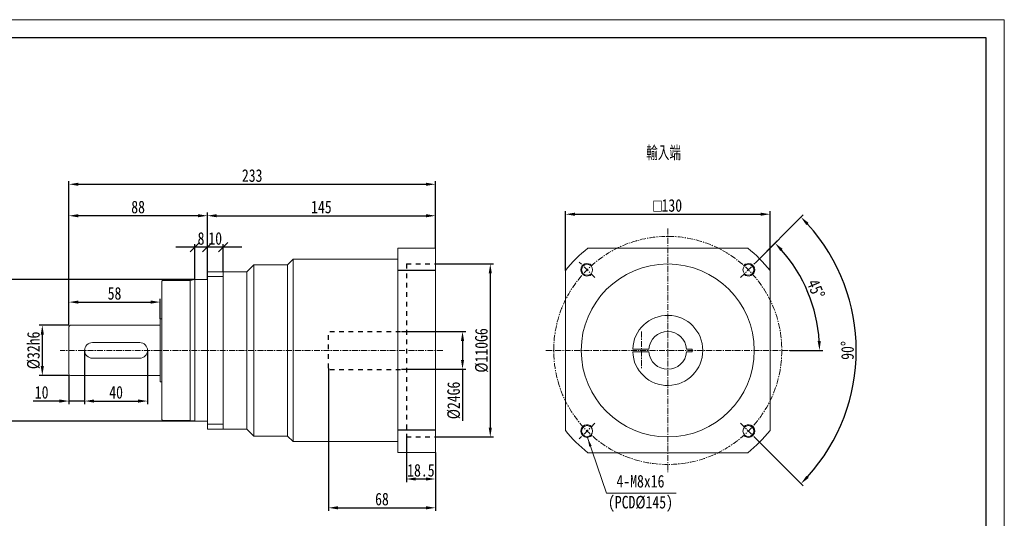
# Model space of a CAD drawing. Header units: millimetres. Extents: x 7136 to 8110, y 459 to 1148.
# Tile 3 of 3: x 7484 to 8110, y 831 to 1148. Entities that reach past the tile are written whole.
import ezdxf

# ---------------------------------------------------------------- set-up
doc = ezdxf.new("R2010")
doc.units = ezdxf.units.MM
doc.header["$PDSIZE"] = -5
doc.linetypes.add('CENTER', pattern=[2, 1.25, -0.25, 0.25, -0.25])
doc.linetypes.add('EB_DASH', pattern=[6, 3, -3])
doc.layers.get('0').update_dxf_attribs({"lineweight": 0})
doc.layers.get('Defpoints').update_dxf_attribs({"lineweight": 18})
for name, color, linetype, lineweight in [('3中心线层', 1, 'CENTER', 18), ('7标注层', 4, 'Continuous', 18), ('CAXA0', 7, 'Continuous', 70), ('CAXA0层', 7, 'Continuous', 70), ('CAXA2', 6, 'EB_DASH', 25), ('图框_外框线', 7, 'Continuous', 18)]:
    doc.layers.add(name, color=color, linetype=linetype, lineweight=lineweight)
doc.styles.get("Standard").update_dxf_attribs({"font": 'txt', "width": 0.707})
doc.styles.add('TH_GBDIM', font='txt', dxfattribs={"width": 0.8})
doc.dimstyles.new('TH_GBDIM', dxfattribs={"dimtxt": 8, "dimasz": 6, "dimexe": 2, "dimexo": 0, "dimgap": 1.5, "dimtad": 1, "dimdec": 0, "dimzin": 0, "dimdsep": 46, "dimtxsty": 'TH_GBDIM', "dimcen": 2.5, "dimdle": 12, "dimclrd": 3, "dimclre": 3, "dimclrt": 3, "dimadec": 0, "dimazin": 0, "dimtfac": 0.714286, "dimtdec": 0, "dimtmove": 0, "dimatfit": 3, "dimfxl": 1, "dimtolj": 1, "dimarcsym": 0})
doc.dimstyles.new('副本 TH_GBDIM', dxfattribs={"dimtxt": 8, "dimasz": 6, "dimexe": 2, "dimexo": 0, "dimgap": 1.5, "dimtad": 1, "dimdec": 1, "dimzin": 0, "dimdsep": 46, "dimtxsty": 'TH_GBDIM', "dimcen": 2.5, "dimdle": 12, "dimclrd": 3, "dimclre": 3, "dimclrt": 3, "dimadec": 0, "dimazin": 0, "dimtfac": 0.714286, "dimtdec": 1, "dimtmove": 0, "dimatfit": 3, "dimfxl": 1, "dimtolj": 1, "dimarcsym": 0})

# ---------------------------------------------------------------- blocks, each defined once
blk = doc.blocks.new('*X2')
at = {"color": 3, "linetype": 'Continuous', "lineweight": -2, "transparency": 16777216}
for p, q in [((7515.34, 953.49), (7496.43, 953.49)), ((7498.43, 947.49), (7498.43, 927.49)), ((7515.34, 921.49), (7496.43, 921.49))]:
    blk.add_line(p, q, dxfattribs=at)
at = {"color": 3, "linetype": 'Continuous', "transparency": 16777216}
for points in [[(7497.43, 947.49), (7499.43, 947.49), (7498.43, 953.49)], [(7497.43, 927.49), (7499.43, 927.49), (7498.43, 921.49)]]:
    blk.add_solid(points, dxfattribs=at)
at = {"layer": 'Defpoints', "color": 0, "linetype": 'Continuous', "transparency": 16777216}
for p in [(7515.34, 953.49), (7498.43, 921.49), (7515.34, 921.49)]:
    blk.add_point(p, dxfattribs=at)
at = {"color": 3, "linetype": 'Continuous', "lineweight": 15, "transparency": 16777216, "insert": (7492.93, 937.49), "char_height": 8, "width": 44.16, "attachment_point": 5, "rotation": 90, "style": 'TH_GBDIM'}
blk.add_mtext('\\A1;%%C32h6', dxfattribs=at)
blk = doc.blocks.new('*X3')
at = {"color": 3, "linetype": 'Continuous', "lineweight": -2, "transparency": 16777216}
for p, q in [((7680.34, 926.17), (7680.34, 835.42)), ((7748.34, 872.5), (7748.34, 835.42)), ((7686.34, 837.42), (7742.34, 837.42))]:
    blk.add_line(p, q, dxfattribs=at)
at = {"color": 3, "linetype": 'Continuous', "transparency": 16777216}
for points in [[(7686.34, 838.42), (7686.34, 836.42), (7680.34, 837.42)], [(7742.34, 838.42), (7742.34, 836.42), (7748.34, 837.42)]]:
    blk.add_solid(points, dxfattribs=at)
at = {"layer": 'Defpoints', "color": 0, "linetype": 'Continuous', "transparency": 16777216}
for p in [(7680.34, 926.17), (7748.34, 872.5), (7748.34, 837.42)]:
    blk.add_point(p, dxfattribs=at)
at = {"color": 3, "linetype": 'Continuous', "lineweight": 15, "transparency": 16777216, "insert": (7714.34, 842.92), "char_height": 8, "width": 16.2844, "attachment_point": 5, "style": 'TH_GBDIM'}
blk.add_mtext('\\A1;68', dxfattribs=at)
blk = doc.blocks.new('*X4')
at = {"color": 3, "linetype": 'Continuous', "lineweight": -2, "transparency": 16777216}
for p, q in [((7515.34, 953.49), (7515.34, 970.2)), ((7573.34, 957.49), (7573.34, 970.2)), ((7521.34, 968.2), (7567.34, 968.2))]:
    blk.add_line(p, q, dxfattribs=at)
at = {"color": 3, "linetype": 'Continuous', "transparency": 16777216}
for points in [[(7521.34, 969.2), (7521.34, 967.2), (7515.34, 968.2)], [(7567.34, 969.2), (7567.34, 967.2), (7573.34, 968.2)]]:
    blk.add_solid(points, dxfattribs=at)
at = {"layer": 'Defpoints', "color": 0, "linetype": 'Continuous', "transparency": 16777216}
for p in [(7573.34, 968.2), (7515.34, 953.49), (7573.34, 957.49)]:
    blk.add_point(p, dxfattribs=at)
at = {"color": 3, "linetype": 'Continuous', "lineweight": 15, "transparency": 16777216, "insert": (7544.34, 973.7), "char_height": 8, "width": 16.0711, "attachment_point": 5, "style": 'TH_GBDIM'}
blk.add_mtext('\\A1;58', dxfattribs=at)
blk = doc.blocks.new('*X5')
at = {"color": 3, "linetype": 'Continuous', "lineweight": -2, "transparency": 16777216}
for p, q in [((7515.34, 953.49), (7515.34, 1025.11)), ((7597.34, 1023.11), (7521.34, 1023.11)), ((7603.34, 987.49), (7603.34, 1025.11))]:
    blk.add_line(p, q, dxfattribs=at)
at = {"color": 3, "linetype": 'Continuous', "transparency": 16777216}
for points in [[(7521.34, 1024.11), (7521.34, 1022.11), (7515.34, 1023.11)], [(7597.34, 1024.11), (7597.34, 1022.11), (7603.34, 1023.11)]]:
    blk.add_solid(points, dxfattribs=at)
at = {"layer": 'Defpoints', "color": 0, "linetype": 'Continuous', "transparency": 16777216}
for p in [(7515.34, 1023.11), (7603.34, 987.49), (7515.34, 953.49)]:
    blk.add_point(p, dxfattribs=at)
at = {"color": 3, "linetype": 'Continuous', "lineweight": 15, "transparency": 16777216, "insert": (7559.34, 1028.61), "char_height": 8, "width": 16.3556, "attachment_point": 5, "style": 'TH_GBDIM'}
blk.add_mtext('\\A1;88', dxfattribs=at)
blk = doc.blocks.new('_Oblique')
at = {"color": 0, "linetype": 'ByBlock', "lineweight": -2}
blk.add_line((-0.5, -0.5), (0.5, 0.5), dxfattribs=at)
blk = doc.blocks.new('*X6')
at = {"color": 3, "linetype": 'Continuous', "lineweight": -2, "transparency": 16777216}
for p, q in [((7625.34, 1003.11), (7591.34, 1003.11)), ((7603.34, 987.49), (7603.34, 1005.11)), ((7613.34, 987.49), (7613.34, 1005.11))]:
    blk.add_line(p, q, dxfattribs=at)
at = {"layer": 'Defpoints', "color": 0, "linetype": 'Continuous', "transparency": 16777216}
for p in [(7603.34, 1003.11), (7603.34, 987.49), (7613.34, 987.49)]:
    blk.add_point(p, dxfattribs=at)
at = {"color": 3, "linetype": 'Continuous', "lineweight": -2, "transparency": 16777216, "xscale": 6, "yscale": 6, "zscale": 6, "rotation": 180}
blk.add_blockref('_Oblique', (7603.34, 1003.11), dxfattribs=at)
at = {"color": 3, "linetype": 'Continuous', "lineweight": -2, "transparency": 16777216, "xscale": 6, "yscale": 6, "zscale": 6}
blk.add_blockref('_Oblique', (7613.34, 1003.11), dxfattribs=at)
at = {"color": 3, "linetype": 'Continuous', "lineweight": 15, "transparency": 16777216, "insert": (7608.34, 1008.61), "char_height": 8, "width": 15.2178, "attachment_point": 5, "style": 'TH_GBDIM'}
blk.add_mtext('\\A1;10', dxfattribs=at)
blk = doc.blocks.new('*X8')
at = {"color": 3, "linetype": 'Continuous', "lineweight": -2, "transparency": 16777216}
for p, q in [((7615.34, 1003.11), (7583.34, 1003.11)), ((7595.34, 982.49), (7595.34, 1005.11)), ((7603.34, 982.49), (7603.34, 1005.11))]:
    blk.add_line(p, q, dxfattribs=at)
at = {"layer": 'Defpoints', "color": 0, "linetype": 'Continuous', "transparency": 16777216}
for p in [(7595.34, 1003.11), (7595.34, 982.49), (7603.34, 982.49)]:
    blk.add_point(p, dxfattribs=at)
at = {"color": 3, "linetype": 'Continuous', "lineweight": -2, "transparency": 16777216, "xscale": 6, "yscale": 6, "zscale": 6, "rotation": 180}
blk.add_blockref('_Oblique', (7595.34, 1003.11), dxfattribs=at)
at = {"color": 3, "linetype": 'Continuous', "lineweight": -2, "transparency": 16777216, "xscale": 6, "yscale": 6, "zscale": 6}
blk.add_blockref('_Oblique', (7603.34, 1003.11), dxfattribs=at)
at = {"color": 3, "linetype": 'Continuous', "lineweight": 15, "transparency": 16777216, "insert": (7599.34, 1008.61), "char_height": 8, "width": 7.2533, "attachment_point": 5, "style": 'TH_GBDIM'}
blk.add_mtext('\\A1;8', dxfattribs=at)
blk = doc.blocks.new('*X9')
at = {"color": 3, "linetype": 'Continuous', "lineweight": -2, "transparency": 16777216}
for p, q in [((7525.34, 937.49), (7525.34, 903.29)), ((7565.34, 937.49), (7565.34, 903.29)), ((7531.34, 905.29), (7559.34, 905.29))]:
    blk.add_line(p, q, dxfattribs=at)
at = {"color": 3, "linetype": 'Continuous', "transparency": 16777216}
for points in [[(7531.34, 906.29), (7531.34, 904.29), (7525.34, 905.29)], [(7559.34, 906.29), (7559.34, 904.29), (7565.34, 905.29)]]:
    blk.add_solid(points, dxfattribs=at)
at = {"layer": 'Defpoints', "color": 0, "linetype": 'Continuous', "transparency": 16777216}
for p in [(7525.34, 937.49), (7565.34, 937.49), (7565.34, 905.29)]:
    blk.add_point(p, dxfattribs=at)
at = {"color": 3, "linetype": 'Continuous', "lineweight": 15, "transparency": 16777216, "insert": (7545.34, 910.79), "char_height": 8, "width": 16.64, "attachment_point": 5, "style": 'TH_GBDIM'}
blk.add_mtext('\\A1;40', dxfattribs=at)
blk = doc.blocks.new('*X10')
at = {"color": 3, "linetype": 'Continuous', "lineweight": -2, "transparency": 16777216}
for p, q in [((7525.34, 937.49), (7525.34, 903.29)), ((7515.34, 921.49), (7515.34, 903.29)), ((7509.34, 905.29), (7492.73, 905.29)), ((7525.34, 905.29), (7515.34, 905.29)), ((7531.34, 905.29), (7537.34, 905.29))]:
    blk.add_line(p, q, dxfattribs=at)
at = {"color": 3, "linetype": 'Continuous', "transparency": 16777216}
for points in [[(7509.34, 906.29), (7509.34, 904.29), (7515.34, 905.29)], [(7531.34, 906.29), (7531.34, 904.29), (7525.34, 905.29)]]:
    blk.add_solid(points, dxfattribs=at)
at = {"layer": 'Defpoints', "color": 0, "linetype": 'Continuous', "transparency": 16777216}
for p in [(7525.34, 937.49), (7515.34, 921.49), (7515.34, 905.29)]:
    blk.add_point(p, dxfattribs=at)
at = {"color": 3, "linetype": 'Continuous', "lineweight": 15, "transparency": 16777216, "insert": (7498.03, 910.79), "char_height": 8, "width": 15.2178, "attachment_point": 5, "style": 'TH_GBDIM'}
blk.add_mtext('\\A1;10', dxfattribs=at)
blk = doc.blocks.new('*X11')
at = {"color": 3, "linetype": 'Continuous', "lineweight": -2, "transparency": 16777216}
for p, q in [((7729.84, 949.49), (7767.55, 949.49)), ((7765.55, 943.49), (7765.55, 931.49)), ((7729.84, 925.49), (7767.55, 925.49)), ((7765.55, 925.49), (7765.55, 892.73))]:
    blk.add_line(p, q, dxfattribs=at)
at = {"color": 3, "linetype": 'Continuous', "transparency": 16777216}
for points in [[(7764.55, 943.49), (7766.55, 943.49), (7765.55, 949.49)], [(7764.55, 931.49), (7766.55, 931.49), (7765.55, 925.49)]]:
    blk.add_solid(points, dxfattribs=at)
at = {"layer": 'Defpoints', "color": 0, "linetype": 'Continuous', "transparency": 16777216}
for p in [(7729.84, 949.49), (7765.55, 949.49), (7729.84, 925.49)]:
    blk.add_point(p, dxfattribs=at)
at = {"color": 3, "linetype": 'Continuous', "lineweight": 15, "transparency": 16777216, "insert": (7760.05, 905.67), "char_height": 8, "width": 44.16, "attachment_point": 5, "rotation": 90, "style": 'TH_GBDIM'}
blk.add_mtext('\\A1;%%C24G6', dxfattribs=at)
blk = doc.blocks.new('*X12')
at = {"color": 3, "linetype": 'Continuous', "lineweight": -2, "transparency": 16777216}
for p, q in [((7748.34, 992.47), (7785.19, 992.47)), ((7783.19, 986.47), (7783.19, 888.47)), ((7748.34, 882.47), (7785.19, 882.47))]:
    blk.add_line(p, q, dxfattribs=at)
at = {"color": 3, "linetype": 'Continuous', "transparency": 16777216}
for points in [[(7782.19, 986.47), (7784.19, 986.47), (7783.19, 992.47)], [(7782.19, 888.47), (7784.19, 888.47), (7783.19, 882.47)]]:
    blk.add_solid(points, dxfattribs=at)
at = {"layer": 'Defpoints', "color": 0, "linetype": 'Continuous', "transparency": 16777216}
for p in [(7748.34, 992.47), (7748.34, 882.47), (7783.19, 882.47)]:
    blk.add_point(p, dxfattribs=at)
at = {"color": 3, "linetype": 'Continuous', "lineweight": 15, "transparency": 16777216, "insert": (7777.69, 937.47), "char_height": 8, "width": 53.2622, "attachment_point": 5, "rotation": 90, "style": 'TH_GBDIM'}
blk.add_mtext('\\A1;%%C110G6', dxfattribs=at)
blk = doc.blocks.new('*X13')
at = {"color": 3, "linetype": 'Continuous', "lineweight": -2, "transparency": 16777216}
for p, q in [((7831, 988.27), (7831, 1026.07)), ((7837, 1024.07), (7955, 1024.07)), ((7961, 988.27), (7961, 1026.07))]:
    blk.add_line(p, q, dxfattribs=at)
at = {"color": 3, "linetype": 'Continuous', "transparency": 16777216}
for points in [[(7837, 1025.07), (7837, 1023.07), (7831, 1024.07)], [(7955, 1025.07), (7955, 1023.07), (7961, 1024.07)]]:
    blk.add_solid(points, dxfattribs=at)
at = {"layer": 'Defpoints', "color": 0, "linetype": 'Continuous', "transparency": 16777216}
for p in [(7961, 1024.07), (7831, 988.27), (7961, 988.27)]:
    blk.add_point(p, dxfattribs=at)
at = {"color": 3, "linetype": 'Continuous', "lineweight": 15, "transparency": 16777216, "insert": (7896, 1029.61), "char_height": 8, "width": 40.5156, "attachment_point": 5, "style": 'TH_GBDIM'}
blk.add_mtext('\\A1;{\\fgdt|b0|i0|c134|p2;o}130', dxfattribs=at)
blk = doc.blocks.new('*X14')
at = {"color": 3, "linetype": 'Continuous', "lineweight": -2, "transparency": 16777216}
for p, q in [((7595.34, 982.49), (7474.07, 982.49)), ((7476.07, 976.49), (7476.07, 898.49)), ((7595.34, 892.49), (7474.07, 892.49))]:
    blk.add_line(p, q, dxfattribs=at)
at = {"color": 3, "linetype": 'Continuous', "transparency": 16777216}
for points in [[(7475.07, 976.49), (7477.07, 976.49), (7476.07, 982.49)], [(7475.07, 898.49), (7477.07, 898.49), (7476.07, 892.49)]]:
    blk.add_solid(points, dxfattribs=at)
at = {"layer": 'Defpoints', "color": 0, "linetype": 'Continuous', "transparency": 16777216}
for p in [(7595.34, 982.49), (7476.07, 892.49), (7595.34, 892.49)]:
    blk.add_point(p, dxfattribs=at)
at = {"color": 3, "linetype": 'Continuous', "lineweight": 15, "transparency": 16777216, "insert": (7470.57, 937.49), "char_height": 8, "width": 44.16, "attachment_point": 5, "rotation": 90, "style": 'TH_GBDIM'}
blk.add_mtext('\\A1;%%C90h6', dxfattribs=at)
blk = doc.blocks.new('*X16')
at = {"color": 3, "linetype": 'Continuous', "lineweight": -2, "transparency": 16777216}
for p, q in [((7515.34, 953.49), (7515.34, 1045.11)), ((7521.34, 1043.11), (7742.34, 1043.11)), ((7748.34, 1002.47), (7748.34, 1045.11))]:
    blk.add_line(p, q, dxfattribs=at)
at = {"color": 3, "linetype": 'Continuous', "transparency": 16777216}
for points in [[(7521.34, 1044.11), (7521.34, 1042.11), (7515.34, 1043.11)], [(7742.34, 1044.11), (7742.34, 1042.11), (7748.34, 1043.11)]]:
    blk.add_solid(points, dxfattribs=at)
at = {"layer": 'Defpoints', "color": 0, "linetype": 'Continuous', "transparency": 16777216}
for p in [(7748.34, 1043.11), (7748.34, 1002.47), (7515.34, 953.49)]:
    blk.add_point(p, dxfattribs=at)
at = {"color": 3, "linetype": 'Continuous', "lineweight": 15, "transparency": 16777216, "insert": (7631.84, 1048.61), "char_height": 8, "width": 25.2444, "attachment_point": 5, "style": 'TH_GBDIM'}
blk.add_mtext('\\A1;233', dxfattribs=at)
blk = doc.blocks.new('*X18')
at = {"linetype": 'Continuous', "lineweight": 15}
blk.add_hatch(color=3, dxfattribs=at).paths.add_polyline_path([(-56.41, 35.57), (-53.76, 30.14), (-55.18, 29.65)], flags=0)
at = {"color": 3, "linetype": 'Continuous', "lineweight": 15}
for p, q in [((-56.41, 35.57), (-44.27, 0)), ((-44.27, 0), (0, 0)), ((0, 0), (0, 0))]:
    blk.add_line(p, q, dxfattribs=at)
blk = doc.blocks.new('*X19')
at = {"color": 3, "linetype": 'Continuous', "lineweight": -2, "transparency": 16777216}
for p, q in [((7729.84, 882.47), (7729.84, 853.73)), ((7748.34, 872.5), (7748.34, 853.73)), ((7735.84, 855.73), (7742.34, 855.73))]:
    blk.add_line(p, q, dxfattribs=at)
at = {"color": 3, "linetype": 'Continuous', "transparency": 16777216}
for points in [[(7735.84, 856.73), (7735.84, 854.73), (7729.84, 855.73)], [(7742.34, 856.73), (7742.34, 854.73), (7748.34, 855.73)]]:
    blk.add_solid(points, dxfattribs=at)
at = {"layer": 'Defpoints', "color": 0, "linetype": 'Continuous', "transparency": 16777216}
for p in [(7729.84, 882.47), (7748.34, 872.5), (7748.34, 855.73)]:
    blk.add_point(p, dxfattribs=at)
at = {"color": 3, "linetype": 'Continuous', "lineweight": 15, "transparency": 16777216, "insert": (7739.09, 861.23), "char_height": 8, "width": 33.2089, "attachment_point": 5, "style": 'TH_GBDIM'}
blk.add_mtext('\\A1;18.5', dxfattribs=at)
blk = doc.blocks.new('*X20')
at = {"color": 3, "linetype": 'Continuous', "lineweight": -2, "transparency": 16777216}
for p, q in [((7603.34, 987.49), (7603.34, 1025.11)), ((7609.34, 1023.11), (7742.34, 1023.11)), ((7748.34, 1002.47), (7748.34, 1025.11))]:
    blk.add_line(p, q, dxfattribs=at)
at = {"color": 3, "linetype": 'Continuous', "transparency": 16777216}
for points in [[(7609.34, 1024.11), (7609.34, 1022.11), (7603.34, 1023.11)], [(7742.34, 1024.11), (7742.34, 1022.11), (7748.34, 1023.11)]]:
    blk.add_solid(points, dxfattribs=at)
at = {"layer": 'Defpoints', "color": 0, "linetype": 'Continuous', "transparency": 16777216}
for p in [(7748.34, 1023.11), (7748.34, 1002.47), (7603.34, 987.49)]:
    blk.add_point(p, dxfattribs=at)
at = {"color": 3, "linetype": 'Continuous', "lineweight": 15, "transparency": 16777216, "insert": (7675.84, 1028.61), "char_height": 8, "width": 24.1067, "attachment_point": 5, "style": 'TH_GBDIM'}
blk.add_mtext('\\A1;145', dxfattribs=at)
blk = doc.blocks.new('*X23')
at = {"color": 3, "linetype": 'Continuous', "lineweight": -2, "transparency": 16777216}
for p, q in [((7952.22, 993.68), (7965.63, 1007.1)), ((7973.5, 937.47), (7994.48, 937.47))]:
    blk.add_line(p, q, dxfattribs=at)
blk.add_arc((7896, 937.47), 96.47, 3.56407, 41.43593, dxfattribs=at)
at = {"color": 3, "linetype": 'Continuous', "transparency": 16777216}
for points in [[(7967.6, 1000.63), (7969.06, 1001.99), (7964.22, 1005.68)], [(7993.29, 943.5), (7991.29, 943.43), (7992.48, 937.47)]]:
    blk.add_solid(points, dxfattribs=at)
at = {"layer": 'Defpoints', "color": 0, "linetype": 'Continuous', "transparency": 16777216}
for p in [(7952.22, 993.68), (7942.32, 983.78), (7989.19, 962.44), (7818.5, 937.47), (7973.5, 937.47)]:
    blk.add_point(p, dxfattribs=at)
at = {"color": 3, "linetype": 'Continuous', "lineweight": 15, "transparency": 16777216, "insert": (7990.21, 976.49), "char_height": 8, "width": 24.6915, "attachment_point": 5, "rotation": 292.5, "style": 'TH_GBDIM'}
blk.add_mtext('\\A1;45°', dxfattribs=at)
blk = doc.blocks.new('*X24')
at = {"color": 3, "linetype": 'Continuous', "lineweight": -2, "transparency": 16777216}
for p, q in [((7952.22, 993.68), (7982.13, 1023.59)), ((7952.22, 881.25), (7982.13, 851.34))]:
    blk.add_line(p, q, dxfattribs=at)
blk.add_arc((7896, 937.47), 119.8, 317.86992, 42.13008, dxfattribs=at)
at = {"color": 3, "linetype": 'Continuous', "transparency": 16777216}
for points in [[(7984.12, 1017.14), (7985.57, 1018.52), (7980.71, 1022.18)], [(7985.57, 856.42), (7984.12, 857.79), (7980.71, 852.76)]]:
    blk.add_solid(points, dxfattribs=at)
at = {"layer": 'Defpoints', "color": 0, "linetype": 'Continuous', "transparency": 16777216}
for p in [(7952.22, 993.68), (7942.32, 983.78), (8011.72, 906.46), (7942.32, 891.15), (7952.22, 881.25)]:
    blk.add_point(p, dxfattribs=at)
at = {"color": 3, "linetype": 'Continuous', "lineweight": 15, "transparency": 16777216, "insert": (8010.3, 937.47), "char_height": 8, "width": 24.0356, "attachment_point": 5, "rotation": 90, "style": 'TH_GBDIM'}
blk.add_mtext('\\A1;90°', dxfattribs=at)

msp = doc.modelspace()

# ---------------------------------------------------------------- linework, layer by layer
at = {"color": 7, "linetype": 'Continuous', "lineweight": 15}
for p, q in [((7724.34, 1002.47), (7748.34, 1002.47)), ((7724.34, 872.5), (7724.34, 1002.47)), ((7748.34, 1002.47), (7748.34, 872.5)), ((7845.2, 1002.47), (7946.81, 1002.47)), ((7654.34, 991.99), (7657.85, 995.49)), ((7657.85, 995.49), (7678.84, 995.49)), ((7657.85, 995.49), (7657.85, 879.5)), ((7678.84, 995.49), (7724.34, 995.49)), ((7724.34, 995.47), (7724.34, 993.47)), ((7632.84, 991.99), (7628.34, 987.49)), ((7632.84, 991.99), (7648.34, 991.99)), ((7632.84, 882.99), (7632.84, 991.99)), ((7648.34, 991.99), (7654.34, 991.99)), ((7654.34, 882.99), (7654.34, 991.99)), ((7613.34, 987.49), (7603.34, 987.49)), ((7603.34, 987.49), (7603.34, 887.49)), ((7613.34, 984.49), (7603.34, 984.49)), ((7628.34, 987.49), (7613.34, 987.49)), ((7613.34, 887.49), (7613.34, 987.49)), ((7628.34, 887.49), (7628.34, 987.49)), ((7831, 886.66), (7831, 988.27)), ((7961, 886.66), (7961, 988.27)), ((7574.34, 981.49), (7574.84, 981.99)), ((7574.34, 981.49), (7574.34, 978.99)), ((7574.34, 978.99), (7574.34, 895.99)), ((7592.5, 981.99), (7574.84, 981.99)), ((7595.34, 982.49), (7592.5, 981.99)), ((7592.5, 981.99), (7592.5, 892.99)), ((7603.34, 982.49), (7595.34, 982.49)), ((7595.34, 982.49), (7595.34, 892.49)), ((7515.34, 952.49), (7515.34, 922.49)), ((7573.34, 953.49), (7516.34, 953.49)), ((7574.34, 957.49), (7573.34, 957.49)), ((7573.34, 957.49), (7573.34, 953.24)), ((7573.34, 937.49), (7573.34, 953.49)), ((7530.34, 942.49), (7560.34, 942.49)), ((7573.34, 937.49), (7573.34, 921.49)), ((7884.03, 938.32), (7873.73, 938.32)), ((7884.03, 936.61), (7873.73, 936.61)), ((7911.43, 938.32), (7907.97, 938.32)), ((7911.43, 936.61), (7907.97, 936.61)), ((7911.43, 938.32), (7911.43, 936.61)), ((7530.34, 932.49), (7560.34, 932.49)), ((7573.34, 921.49), (7516.34, 921.49)), ((7573.34, 917.49), (7573.34, 921.73)), ((7574.34, 917.49), (7573.34, 917.49)), ((7574.34, 895.99), (7574.34, 893.49)), ((7574.84, 892.99), (7574.34, 893.49)), ((7574.84, 892.99), (7592.5, 892.99)), ((7595.34, 892.49), (7592.5, 892.99)), ((7595.34, 892.49), (7603.34, 892.49)), ((7613.34, 890.49), (7603.34, 890.49)), ((7613.34, 887.49), (7603.34, 887.49)), ((7613.34, 887.49), (7628.34, 887.49)), ((7628.34, 887.49), (7632.84, 882.99)), ((7648.34, 882.99), (7632.84, 882.99)), ((7648.34, 882.99), (7654.34, 882.99)), ((7654.34, 882.99), (7657.85, 879.48)), ((7657.85, 879.48), (7678.84, 879.48)), ((7678.84, 879.48), (7724.34, 879.48)), ((7724.34, 872.5), (7748.34, 872.5)), ((7845.2, 872.47), (7946.81, 872.47))]:
    msp.add_line(p, q, dxfattribs=at)
for centre, radius in [((7896, 937.47), 55), ((7844.74, 988.73), 3.5), ((7947.27, 988.73), 3.5), ((7844.74, 886.2), 3.5), ((7947.27, 886.2), 3.5)]:
    msp.add_circle(centre, radius, dxfattribs=at)
for centre, radius, start, end in [((7896, 937.47), 82.5, 128.01228, 141.98772), ((7896, 937.47), 82.5, 38.01228, 51.98772), ((7896, 937.47), 22.29, 182.20423, 177.79577), ((7516.34, 952.49), 1, 90, 180), ((7896, 937.47), 12, 4.09604, 175.90396), ((7530.34, 937.49), 5, 90, 270), ((7530.34, 937.49), 5, 90, 270), ((7560.34, 937.49), 5, 270.00005, 90.00005), ((7896, 937.47), 12, 184.09604, 355.90396), ((7516.34, 922.49), 1, 180, 270), ((7896, 937.47), 82.5, 218.01228, 231.98772), ((7896, 937.47), 82.5, 308.01228, 321.98772)]:
    msp.add_arc(centre, radius, start, end, dxfattribs=at)
at = {"layer": '3中心线层', "ltscale": 3}
for p, q in [((7896, 1014.97), (7896, 859.97)), ((7849.69, 983.78), (7839.79, 993.68)), ((7942.32, 983.78), (7952.22, 993.68)), ((7879.29, 949.46), (7879.29, 925.48)), ((7752.95, 937.49), (7509.69, 937.49)), ((7818.5, 937.47), (7973.5, 937.47)), ((7849.69, 891.15), (7839.79, 881.25)), ((7942.32, 891.15), (7952.22, 881.25))]:
    msp.add_line(p, q, dxfattribs=at)
msp.add_circle((7896, 937.47), 72.5, dxfattribs=at)
at = {"layer": '7标注层'}
for centre, start, end in [((7844.74, 988.73), 43.41923, 315), ((7947.27, 988.73), 225, 136.58077), ((7844.74, 886.2), 45, 316.58077), ((7947.27, 886.2), 223.41923, 135)]:
    msp.add_arc(centre, 4, start, end, dxfattribs=at)
at = {"layer": 'CAXA0层', "linetype": 'Continuous', "lineweight": 25}
for p, q in [((7748.34, 988.27), (7724.34, 988.27)), ((7748.34, 886.7), (7724.34, 886.7))]:
    msp.add_line(p, q, dxfattribs=at)
at = {"layer": 'CAXA2', "color": 6, "linetype": 'EB_DASH', "lineweight": 25}
for p, q in [((7729.84, 992.47), (7729.84, 882.47)), ((7729.84, 992.47), (7748.34, 992.47)), ((7680.34, 926.17), (7680.34, 948.8)), ((7681.14, 949.6), (7726.84, 949.6)), ((7726.84, 949.49), (7729.84, 949.49)), ((7681.14, 925.37), (7726.84, 925.37)), ((7726.84, 925.49), (7729.84, 925.49)), ((7729.84, 882.47), (7748.34, 882.47))]:
    msp.add_line(p, q, dxfattribs=at)
at = {"layer": '图框_外框线', "color": 3}
msp.add_lwpolyline([(7136.48, 459.38), (8109.93, 459.38), (8109.93, 1147.76), (7136.48, 1147.76)], close=True, dxfattribs=at)
at = {"layer": '图框_外框线', "color": 3, "lineweight": 25}
msp.add_lwpolyline([(7194.42, 470.97), (8098.34, 470.97), (8098.34, 1136.17), (7194.42, 1136.17)], close=True, dxfattribs=at)

# ---------------------------------------------------------------- block references
at = {"color": 7, "linetype": 'Continuous', "lineweight": 15}
msp.add_blockref('*X18', (7901.33, 846.63), dxfattribs=at)

# ---------------------------------------------------------------- texts
at = {"color": 3, "insert": (7893.38, 1062.82), "char_height": 8, "width": 46.882, "attachment_point": 5}
msp.add_mtext('輸入端', dxfattribs=at)
at = {"layer": 'CAXA0', "color": 3, "linetype": 'Continuous', "insert": (7878.66, 846.6), "char_height": 8, "width": 73.9556, "attachment_point": 5, "style": 'TH_GBDIM'}
msp.add_mtext('4-M8x16\\P(PCD%%C145)', dxfattribs=at)

# ---------------------------------------------------------------- dimensions: what is measured, and where the dimension line sits
at = {"color": 7, "linetype": 'Continuous', "lineweight": 15}
for base, p1, p2, text, override, picture, middle in [((7748.34, 1043.11), (7515.34, 953.49), (7748.34, 1002.47), '233', {"dimsah": 1, "dimtzin": 0}, '*X16', (7631.84, 1048.61)), ((7515.34, 1023.11), (7603.34, 987.49), (7515.34, 953.49), '88', {"dimsah": 1, "dimtzin": 0}, '*X5', (7559.34, 1028.61)), ((7961, 1024.07), (7831, 988.27), (7961, 988.27), '{\\fgdt|b0|i0|c134|p2;o}130', {"dimsah": 1, "dimtzin": 0}, '*X13', (7896, 1029.61)), ((7595.34, 1003.11), (7603.34, 982.49), (7595.34, 982.49), '8', {"dimblk": 'Oblique', "dimsah": 1, "dimtzin": 0}, '*X8', (7599.34, 1008.61)), ((7573.34, 968.2), (7515.34, 953.49), (7573.34, 957.49), '58', {"dimsah": 1, "dimtzin": 0}, '*X4', (7544.34, 973.7)), ((7515.34, 905.29), (7525.34, 937.49), (7515.34, 921.49), '10', {"dimsah": 1, "dimtzin": 0}, '*X10', (7498.03, 910.79)), ((7565.34, 905.29), (7525.34, 937.49), (7565.34, 937.49), '40', {"dimsah": 1, "dimtzin": 0}, '*X9', (7545.34, 910.79))]:
    dim = msp.add_linear_dim(base=base, p1=p1, p2=p2, text=text, dimstyle='TH_GBDIM', override=override, dxfattribs=at)
    dim.commit()
    dim.dimension.update_dxf_attribs({"geometry": picture, "text_midpoint": middle})
dim = msp.add_linear_dim(base=(7748.34, 1023.11), p1=(7603.34, 987.49), p2=(7748.34, 1002.47), dimstyle='TH_GBDIM', override={"dimsah": 1, "dimtzin": 0}, dxfattribs=at)
dim.commit()
dim.dimension.update_dxf_attribs({"geometry": '*X20', "text_midpoint": (7675.84, 1028.61)})
for base, line1, picture, middle in [((8011.72, 906.46), ((7942.32, 891.15), (7952.22, 881.25)), '*X24', (8010.3, 937.47)), ((7989.19, 962.44), ((7818.5, 937.47), (7973.5, 937.47)), '*X23', (7990.21, 976.49))]:
    dim = msp.add_angular_dim_2l(base=base, line1=line1, line2=((7942.32, 983.78), (7952.22, 993.68)), dimstyle='TH_GBDIM', override={"dimtad": 1, "dimtih": 0, "dimtoh": 0, "dimsah": 1, "dimtzin": 0}, dxfattribs=at)
    dim.commit()
    dim.dimension.update_dxf_attribs({"geometry": picture, "text_midpoint": middle})
dim = msp.add_linear_dim(base=(7603.34, 1003.11), p1=(7613.34, 987.49), p2=(7603.34, 987.49), text='10', dimstyle='TH_GBDIM', override={"dimblk": 'Oblique', "dimsah": 1, "dimtzin": 0}, dxfattribs=at)
dim.commit()
dim.dimension.update_dxf_attribs({"geometry": '*X6', "text_midpoint": (7608.34, 1003.11), "dimtype": 160})
for base, p1, p2, angle, text, picture, middle in [((7783.19, 882.47), (7748.34, 992.47), (7748.34, 882.47), 270, '%%C110G6', '*X12', (7777.69, 937.47)), ((7476.07, 892.49), (7595.34, 982.49), (7595.34, 892.49), 270, '%%C90h6', '*X14', (7470.57, 937.49)), ((7498.43, 921.49), (7515.34, 953.49), (7515.34, 921.49), 270, '%%C32h6', '*X2', (7492.93, 937.49)), ((7748.34, 837.42), (7680.34, 926.17), (7748.34, 872.5), 0, '68', '*X3', (7714.34, 842.92))]:
    dim = msp.add_linear_dim(base=base, p1=p1, p2=p2, angle=angle, text=text, dimstyle='TH_GBDIM', override={"dimsah": 1, "dimtzin": 0}, dxfattribs=at)
    dim.commit()
    dim.dimension.update_dxf_attribs({"geometry": picture, "text_midpoint": middle})
dim = msp.add_linear_dim(base=(7765.55, 949.49), p1=(7729.84, 925.49), p2=(7729.84, 949.49), angle=90, text='%%C24G6', dimstyle='TH_GBDIM', override={"dimsah": 1, "dimtzin": 0}, dxfattribs=at)
dim.commit()
dim.dimension.update_dxf_attribs({"geometry": '*X11', "text_midpoint": (7765.55, 905.67), "dimtype": 160})
dim = msp.add_linear_dim(base=(7748.34, 855.73), p1=(7729.84, 882.47), p2=(7748.34, 872.5), dimstyle='副本 TH_GBDIM', override={"dimsah": 1, "dimtzin": 0}, dxfattribs=at)
dim.commit()
dim.dimension.update_dxf_attribs({"geometry": '*X19', "text_midpoint": (7739.09, 855.73), "dimtype": 160})

doc.saveas('drawing.dxf')
